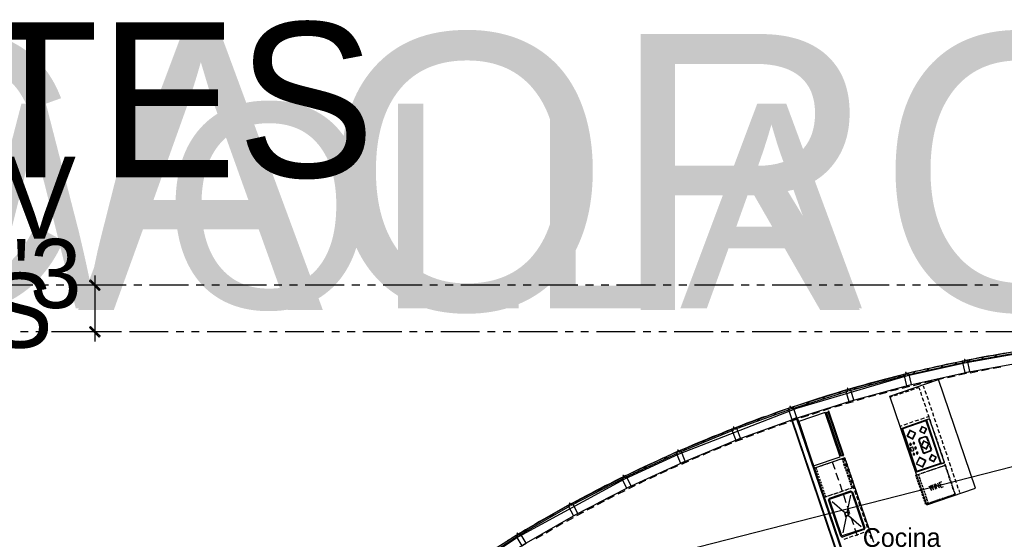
# Model space of a CAD drawing. Header units: feet. Extents: x -79 to 198, y -22 to 181.
# Tile 173 of 256: x 13 to 77, y 147 to 180. Entities that reach past the tile are written whole.
import ezdxf
from ezdxf.enums import TextEntityAlignment as Align

# ---------------------------------------------------------------- set-up
doc = ezdxf.new("R2010")
doc.units = ezdxf.units.FT
for name, color, linetype in [('A-AREA-UNIDAD', 30, 'CONTINUOUS'), ('A-LINEA', 7, 'CONTINUOUS'), ('A-LINEA-FINA', 9, 'CONTINUOUS'), ('A-NOMBRE-ESPACIO', 2, 'CONTINUOUS'), ('A-TEXTO-PDF', 3, 'CONTINUOUS')]:
    doc.layers.add(name, color=color, linetype=linetype)

msp = doc.modelspace()

# ---------------------------------------------------------------- linework, layer by layer
at = {"layer": 'A-AREA-UNIDAD'}
msp.add_lwpolyline([(77.6, 158.8622), (74.112, 158.2578), (70.368, 157.4222), (63.328, 155.3422), (55.76, 152.4089), (52.288, 150.8089), (45.472, 147.0933), (39.36, 143.0578)], dxfattribs=at)
at = {"layer": 'A-LINEA'}
for p, q in [((14.28, 163.2578), (11.7733, 163.2578)), ((15.28, 163.2578), (14.7733, 163.2578)), ((16.28, 163.2578), (15.7733, 163.2578)), ((19.28, 163.2578), (16.7733, 163.2578)), ((19.8133, 163.2578), (17.0267, 163.2578)), ((20.28, 163.2578), (19.7733, 163.2578)), ((21.28, 163.2578), (20.7733, 163.2578)), ((24.28, 163.2578), (21.7733, 163.2578)), ((25.28, 163.2578), (24.7733, 163.2578)), ((26.28, 163.2578), (25.7733, 163.2578)), ((29.28, 163.2578), (26.7733, 163.2578)), ((30.28, 163.2578), (29.7733, 163.2578)), ((31.28, 163.2578), (30.7733, 163.2578)), ((34.28, 163.2578), (31.7733, 163.2578)), ((35.28, 163.2578), (34.7733, 163.2578)), ((36.28, 163.2578), (35.7733, 163.2578)), ((39.28, 163.2578), (36.7733, 163.2578)), ((40.28, 163.2578), (39.7733, 163.2578)), ((41.28, 163.2578), (40.7733, 163.2578)), ((44.28, 163.2578), (41.7733, 163.2578)), ((45.28, 163.2578), (44.7733, 163.2578)), ((46.28, 163.2578), (45.7733, 163.2578)), ((49.28, 163.2578), (46.7733, 163.2578)), ((50.28, 163.2578), (49.7733, 163.2578)), ((51.28, 163.2578), (50.7733, 163.2578)), ((54.28, 163.2578), (51.7733, 163.2578)), ((55.28, 163.2578), (54.7733, 163.2578)), ((56.28, 163.2578), (55.7733, 163.2578)), ((59.28, 163.2578), (56.7733, 163.2578)), ((60.28, 163.2578), (59.7733, 163.2578)), ((61.28, 163.2578), (60.7733, 163.2578)), ((64.28, 163.2578), (61.7733, 163.2578)), ((65.28, 163.2578), (64.7733, 163.2578)), ((66.28, 163.2578), (65.7733, 163.2578)), ((69.28, 163.2578), (66.7733, 163.2578)), ((70.28, 163.2578), (69.7733, 163.2578)), ((71.28, 163.2578), (70.7733, 163.2578)), ((74.28, 163.2578), (71.7733, 163.2578)), ((75.28, 163.2578), (74.7733, 163.2578)), ((76.28, 163.2578), (75.7733, 163.2578)), ((13.9733, 160.2578), (13.48, 160.2578)), ((14.9733, 160.2578), (14.48, 160.2578)), ((17.9733, 160.2578), (15.48, 160.2578)), ((19.8133, 160.2578), (17.0267, 160.2578)), ((18.9733, 160.2578), (18.48, 160.2578)), ((19.9733, 160.2578), (19.48, 160.2578)), ((22.9733, 160.2578), (20.48, 160.2578)), ((23.9733, 160.2578), (23.48, 160.2578)), ((24.9733, 160.2578), (24.48, 160.2578)), ((27.9733, 160.2578), (25.48, 160.2578)), ((28.9733, 160.2578), (28.48, 160.2578)), ((29.9733, 160.2578), (29.48, 160.2578)), ((32.9733, 160.2578), (30.48, 160.2578)), ((33.9733, 160.2578), (33.48, 160.2578)), ((34.9733, 160.2578), (34.48, 160.2578)), ((37.9733, 160.2578), (35.48, 160.2578)), ((38.9733, 160.2578), (38.48, 160.2578)), ((39.9733, 160.2578), (39.48, 160.2578)), ((42.9733, 160.2578), (40.48, 160.2578)), ((43.9733, 160.2578), (43.48, 160.2578)), ((44.9733, 160.2578), (44.48, 160.2578)), ((47.9733, 160.2578), (45.48, 160.2578)), ((48.9733, 160.2578), (48.48, 160.2578)), ((49.9733, 160.2578), (49.48, 160.2578)), ((52.9733, 160.2578), (50.48, 160.2578)), ((53.9733, 160.2578), (53.48, 160.2578)), ((54.9733, 160.2578), (54.48, 160.2578)), ((57.9733, 160.2578), (55.48, 160.2578)), ((58.9733, 160.2578), (58.48, 160.2578)), ((59.9733, 160.2578), (59.48, 160.2578)), ((62.9733, 160.2578), (60.48, 160.2578)), ((63.9733, 160.2578), (63.48, 160.2578)), ((64.9733, 160.2578), (64.48, 160.2578)), ((67.9733, 160.2578), (65.48, 160.2578)), ((68.9733, 160.2578), (68.48, 160.2578)), ((69.9733, 160.2578), (69.48, 160.2578)), ((72.9733, 160.2578), (70.48, 160.2578)), ((73.9733, 160.2578), (73.48, 160.2578)), ((74.9733, 160.2578), (74.48, 160.2578)), ((77.9733, 160.2578), (75.48, 160.2578)), ((106.2631, 159.0395), (36.6895, 141.2395)), ((106.2631, 159.0395), (36.6895, 141.2395)), ((76.0533, 158.6711), (76.16, 158.7644)), ((72.6, 157.9778), (72.72, 158.0844)), ((73.4933, 158.1778), (73.6133, 158.2844)), ((74.2933, 157.6711), (77.76, 158.2978)), ((74.3733, 158.3644), (74.48, 158.4711)), ((75.2133, 158.5111), (75.32, 158.6178)), ((69.8933, 157.3511), (70.0267, 157.4711)), ((70.8133, 157.5778), (70.9333, 157.6844)), ((71.7067, 157.7778), (71.8267, 157.8844)), ((74.9733, 157.7244), (74.48, 157.6178)), ((75.7067, 157.8578), (75.2133, 157.7644)), ((76.4533, 157.9911), (75.96, 157.9111)), ((68, 156.8311), (68.12, 156.9511)), ((68.9467, 157.0978), (69.0667, 157.2178)), ((69.32, 156.1378), (72.4533, 157.2044)), ((71.3067, 156.9244), (70.8267, 156.8044)), ((72.7733, 157.2578), (72.28, 157.1511)), ((73.5067, 157.4178), (73.0133, 157.3111)), ((66.04, 156.2844), (66.1733, 156.4044)), ((67.04, 156.5778), (67.16, 156.6978)), ((68.4, 156.1911), (67.92, 156.0578)), ((69.1333, 156.3778), (68.64, 156.2444)), ((69.6133, 156.1644), (69.84, 156.2444)), ((69.96, 156.2844), (70.2, 156.3644)), ((70.5867, 156.7511), (70.0933, 156.6311)), ((70.32, 156.4044), (70.56, 156.4844)), ((70.6667, 156.5244), (70.9067, 156.6044)), ((71.0267, 156.6444), (71.1867, 156.6978)), ((71.1867, 156.6978), (71.24, 156.5244)), ((71.28, 156.4044), (71.36, 156.1644)), ((71.4667, 156.7911), (71.5333, 156.6178)), ((71.5733, 156.4978), (71.6533, 156.2578)), ((64, 155.6311), (64.1333, 155.7644)), ((65.0133, 155.9511), (65.1467, 156.0844)), ((66.24, 155.5644), (65.76, 155.4178)), ((66.96, 155.7778), (66.48, 155.6311)), ((71.6933, 149.1511), (69.32, 156.1378)), ((69.3333, 156.0711), (69.4933, 156.1244)), ((71.4, 156.0444), (71.48, 155.8178)), ((71.52, 155.6978), (71.6, 155.4578)), ((71.6933, 156.1511), (71.7733, 155.9111)), ((71.8133, 155.7911), (71.8933, 155.5511)), ((61.88, 154.9111), (62.0267, 155.0578)), ((63, 155.3378), (63.1067, 155.4444)), ((64.8133, 155.1244), (64.3333, 154.9644)), ((65.52, 155.3511), (65.04, 155.1911)), ((66.1467, 152.2978), (65.2133, 155.0444)), ((66.1467, 152.2978), (65.2133, 155.0444)), ((65.24, 155.0578), (66.1733, 152.3111)), ((65.24, 155.0578), (66.1733, 152.3111)), ((71.64, 155.3378), (71.72, 155.0978)), ((71.76, 154.9778), (71.84, 154.7511)), ((71.9333, 155.4311), (72.0133, 155.2044)), ((72.0533, 155.0844), (72.1333, 154.8444)), ((59.5867, 153.3644), (63.0267, 154.6178)), ((60.7733, 154.5111), (60.92, 154.6578)), ((62.6667, 154.4044), (62.2, 154.2444)), ((63.3867, 154.6578), (62.9067, 154.4978)), ((66.5733, 144.2578), (63.04, 154.6311)), ((63.1067, 154.6578), (63.1867, 154.6844)), ((63.3733, 154.7511), (66.68, 145.0444)), ((64.0933, 154.8844), (63.6133, 154.7378)), ((71.68, 154.6044), (70.08, 154.0578)), ((71.64, 154.5378), (70.16, 154.0311)), ((70.24, 154.2978), (70.48, 154.3778)), ((70.6, 154.4178), (70.8267, 154.4978)), ((70.8933, 154.3244), (70.6533, 154.2444)), ((70.9467, 154.5378), (71.1867, 154.6178)), ((71.24, 154.4578), (71.0133, 154.3778)), ((71.3067, 154.6578), (71.5467, 154.7378)), ((71.6, 154.5778), (71.36, 154.4978)), ((71.6656, 154.5242), (71.6402, 154.5367)), ((72.5733, 151.8444), (71.6533, 154.5244)), ((71.6667, 154.7778), (71.8133, 154.8311)), ((72.6267, 151.7911), (71.68, 154.6044)), ((71.8667, 154.6711), (71.72, 154.6178)), ((71.88, 154.6311), (71.96, 154.3911)), ((72.1733, 154.7244), (72.2533, 154.4844)), ((72.2933, 154.3644), (72.3733, 154.1378)), ((58.5067, 153.6444), (58.6667, 153.8044)), ((59.6667, 154.1111), (59.8133, 154.2444)), ((61.2533, 153.9111), (60.7867, 153.7378)), ((61.96, 154.1644), (61.4933, 153.9911)), ((69.9733, 154.2044), (70.12, 154.2578)), ((70.1867, 154.0844), (70.0267, 154.0311)), ((71.04, 151.2578), (70.08, 154.0578)), ((71.0533, 151.3244), (70.1467, 154.0044)), ((70.1602, 154.03), (70.1477, 154.0047)), ((70.5333, 154.2044), (70.2933, 154.1244)), ((72, 154.2711), (72.08, 154.0311)), ((72.12, 153.9111), (72.2133, 153.6844)), ((72.4133, 154.0178), (72.4933, 153.7778)), ((72.5333, 153.6578), (72.6133, 153.4178)), ((57.3067, 153.1511), (57.4667, 153.2978)), ((59.16, 153.1111), (58.6933, 152.9244)), ((60.56, 153.6444), (60.0933, 153.4711)), ((70.6533, 153.0578), (70.5867, 153.0444)), ((70.6667, 153.0444), (70.5867, 153.0178)), ((70.6533, 153.0578), (70.6533, 153.0578)), ((70.8667, 153.1378), (70.8, 153.1111)), ((70.88, 153.1111), (70.8, 153.0978)), ((70.8667, 153.1244), (70.8667, 153.1244)), ((71.16, 153.3111), (71.44, 152.5111)), ((71.2188, 153.4132), (71.1646, 153.3032)), ((71.6133, 153.5511), (71.2133, 153.4178)), ((71.2133, 153.3111), (71.2933, 153.0711)), ((71.254, 153.3746), (71.2165, 153.2985)), ((71.6, 153.5111), (71.2533, 153.3911)), ((71.6901, 153.4571), (71.614, 153.4946)), ((71.7287, 153.4923), (71.6188, 153.5465)), ((71.68, 153.4711), (71.76, 153.2311)), ((71.72, 153.4978), (71.9867, 152.6978)), ((72.2533, 153.5644), (72.3333, 153.3244)), ((72.3733, 153.2044), (72.4533, 152.9644)), ((72.6533, 153.3111), (72.7333, 153.0711)), ((56.0933, 152.6444), (56.2533, 152.8044)), ((58.4667, 152.8311), (58, 152.6444)), ((70.72, 152.6178), (70.6533, 152.8044)), ((70.6669, 152.83), (70.6544, 152.8047)), ((70.6667, 152.8311), (70.7733, 152.8711)), ((70.7211, 152.6047), (70.7464, 152.5922)), ((70.8533, 152.6311), (70.7467, 152.6044)), ((70.7989, 152.8575), (70.7736, 152.87)), ((70.8667, 152.6578), (70.8, 152.8578)), ((70.8667, 152.4311), (70.8, 152.4044)), ((70.88, 152.4178), (70.8133, 152.3911)), ((70.8531, 152.6322), (70.8656, 152.6575)), ((70.88, 152.4178), (70.88, 152.4178)), ((70.9733, 152.8311), (70.9067, 152.8044)), ((70.9867, 152.8044), (70.9067, 152.7778)), ((70.9733, 152.8178), (70.9733, 152.8178)), ((71.0933, 152.4844), (71.0267, 152.4578)), ((71.3867, 152.7778), (71.4667, 152.5378)), ((71.4446, 152.5032), (71.5546, 152.4491)), ((71.4832, 152.5385), (71.5593, 152.501)), ((71.9067, 152.6178), (71.5467, 152.4978)), ((71.9333, 152.5911), (71.5467, 152.4578)), ((71.8667, 152.9378), (71.9467, 152.6978)), ((71.906, 152.621), (71.9435, 152.6971)), ((71.9412, 152.5824), (71.9954, 152.6923)), ((72.4933, 152.8578), (72.5733, 152.6178)), ((72.6133, 152.4978), (72.6933, 152.2578)), ((72.7733, 152.9511), (72.8533, 152.7111)), ((72.8933, 152.5911), (72.9733, 152.3644)), ((54.8133, 152.0711), (55, 152.2444)), ((56.3867, 151.9511), (55.9333, 151.7511)), ((57.08, 152.2578), (56.6133, 152.0578)), ((65.3867, 151.8044), (65.2667, 151.7644)), ((65.56, 151.8711), (65.44, 151.8311)), ((65.7333, 151.9378), (65.6133, 151.8978)), ((65.8, 151.4178), (65.64, 151.8978)), ((65.92, 151.9911), (65.8, 151.9511)), ((66.0933, 152.0578), (65.9733, 152.0178)), ((66.28, 152.1111), (66.32, 152.0178)), ((66.36, 151.8311), (66.32, 151.9511)), ((66.3333, 151.9511), (66.3733, 151.8311)), ((66.44, 151.9378), (66.3733, 152.1511)), ((66.4133, 151.6444), (66.3733, 151.7644)), ((66.4, 151.7778), (66.44, 151.6578)), ((66.56, 151.5778), (66.48, 151.8178)), ((66.5333, 151.8844), (66.4933, 152.0044)), ((66.6, 151.7111), (66.56, 151.8311)), ((72.6267, 151.7911), (71.04, 151.2578)), ((72.56, 151.8178), (71.08, 151.3111)), ((72.5467, 151.7778), (72.32, 151.6978)), ((72.5598, 151.8055), (72.5723, 151.8309)), ((72.8267, 151.8711), (72.6667, 151.8178)), ((72.7333, 152.1378), (72.8133, 151.9111)), ((72.8533, 151.7911), (72.9333, 151.5511)), ((73.0133, 152.2444), (73.0933, 152.0044)), ((73.1333, 151.8844), (73.2133, 151.6444)), ((53.48, 151.4444), (53.6667, 151.6178)), ((55.0133, 151.3511), (54.56, 151.1378)), ((64.6667, 151.5644), (64.56, 151.5378)), ((64.56, 151.5378), (64.6, 151.4311)), ((64.6133, 151.3644), (64.6667, 151.2578)), ((64.68, 151.1911), (64.72, 151.0711)), ((64.8533, 151.6311), (64.7333, 151.5911)), ((65.0267, 151.6844), (64.9067, 151.6444)), ((65.2, 151.7511), (65.0933, 151.7111)), ((66.04, 150.7111), (65.88, 151.1778)), ((66.48, 151.4711), (66.44, 151.5911)), ((66.4533, 151.6044), (66.4933, 151.4844)), ((66.5333, 151.2978), (66.4933, 151.4178)), ((66.52, 151.4178), (66.56, 151.2978)), ((66.6, 151.1244), (66.56, 151.2311)), ((66.5733, 151.2444), (66.6133, 151.1244)), ((66.68, 151.2311), (66.6, 151.4711)), ((66.6533, 151.5378), (66.6133, 151.6578)), ((66.72, 151.3511), (66.68, 151.4711)), ((66.7733, 151.1778), (66.7333, 151.2978)), ((71.1333, 151.2978), (70.9733, 151.2444)), ((71.0677, 151.3247), (71.0931, 151.3122)), ((71.4933, 151.4178), (71.2533, 151.3378)), ((71.3067, 151.1644), (71.5467, 151.2444)), ((71.3333, 151.1778), (71.4533, 151.2178)), ((71.5067, 151.2311), (71.6267, 151.2711)), ((71.84, 151.5378), (71.6, 151.4578)), ((71.6667, 151.2844), (71.8933, 151.3644)), ((71.68, 151.2978), (71.8, 151.3378)), ((71.8667, 151.3511), (71.9867, 151.3911)), ((72.2, 151.6578), (71.96, 151.5778)), ((72.0133, 151.4044), (72.2533, 151.4844)), ((72.04, 151.4178), (72.16, 151.4578)), ((72.2133, 151.4711), (72.3333, 151.5111)), ((72.3733, 151.5244), (72.6133, 151.6044)), ((72.4, 151.5378), (72.52, 151.5778)), ((72.5733, 151.5911), (72.6933, 151.6311)), ((72.7333, 151.6444), (72.88, 151.6978)), ((72.7467, 151.6578), (72.8533, 151.6978)), ((72.8533, 151.6978), (72.8933, 151.5911)), ((72.92, 151.5244), (72.96, 151.4044)), ((72.9733, 151.4311), (73.0533, 151.1911)), ((72.9733, 151.3511), (73.0133, 151.2311)), ((73.04, 151.1778), (73.08, 151.0578)), ((73.2533, 151.5244), (73.3333, 151.2978)), ((73.3733, 151.1778), (73.4533, 150.9378)), ((52.12, 150.8044), (52.2133, 150.8978)), ((52.28, 150.9511), (52.3333, 151.0044)), ((54.3333, 151.0311), (53.88, 150.8311)), ((64.7467, 151.0178), (64.7867, 150.8978)), ((64.8, 150.8311), (64.84, 150.7244)), ((64.8667, 150.6578), (64.9067, 150.5378)), ((66.6533, 150.9378), (66.6133, 151.0578)), ((66.64, 151.0711), (66.68, 150.9511)), ((66.72, 150.7644), (66.68, 150.8844)), ((66.6933, 150.8844), (66.7333, 150.7644)), ((66.8, 150.8711), (66.72, 151.1111)), ((66.7733, 150.5911), (66.7333, 150.6978)), ((66.76, 150.7111), (66.8, 150.5911)), ((66.84, 151.0044), (66.8, 151.1244)), ((66.84, 150.4044), (66.8, 150.5244)), ((66.8133, 150.5378), (66.8533, 150.4178)), ((66.92, 150.5244), (66.84, 150.7511)), ((66.8933, 150.8178), (66.8533, 150.9378)), ((66.96, 150.6444), (66.92, 150.7644)), ((67.0133, 150.4711), (66.9733, 150.5911)), ((71.04, 151.0711), (71.1867, 151.1244)), ((71.08, 150.7778), (71.04, 150.8978)), ((71.1467, 150.5911), (71.1067, 150.7111)), ((71.1467, 151.1111), (71.1733, 151.0044)), ((71.2, 150.4178), (71.16, 150.5378)), ((71.2, 150.9511), (71.24, 150.8311)), ((71.2533, 150.8311), (71.2133, 150.9511)), ((71.2533, 150.7644), (71.2933, 150.6444)), ((71.32, 150.6578), (71.28, 150.7778)), ((71.32, 150.5911), (71.36, 150.4711)), ((71.3733, 150.4844), (71.3333, 150.5911)), ((73.0933, 151.0711), (73.1733, 150.8444)), ((73.0933, 150.9911), (73.1333, 150.8711)), ((73.16, 150.8178), (73.2, 150.6978)), ((73.2133, 150.7244), (73.2933, 150.4844)), ((73.2133, 150.6444), (73.2533, 150.5244)), ((73.4933, 150.8178), (73.5733, 150.5778)), ((52.4133, 150.2044), (50.6, 149.2711)), ((50.6267, 150.0444), (50.84, 150.2444)), ((52.3067, 150.0578), (51.8533, 149.8444)), ((52.9733, 150.3911), (52.5333, 150.1778)), ((64.92, 150.4844), (64.96, 150.3644)), ((64.9867, 150.3111), (65.0267, 150.1911)), ((65.04, 150.1244), (65.08, 150.0044)), ((65.1067, 149.9511), (65.1467, 149.8311)), ((65.44, 149.5778), (66.8133, 150.0444)), ((65.4533, 149.5111), (66.84, 149.9911)), ((65.72, 149.8444), (65.84, 149.8844)), ((65.7867, 149.8711), (66.0267, 149.9511)), ((65.8933, 149.9111), (66.0133, 149.9511)), ((66.08, 149.9644), (66.2, 150.0044)), ((66.28, 150.0044), (66.12, 150.4711)), ((66.1467, 149.9911), (66.3733, 150.0711)), ((66.2533, 150.0311), (66.3733, 150.0711)), ((66.4267, 150.0844), (66.5467, 150.1244)), ((66.4933, 150.1111), (66.7333, 150.1911)), ((66.6133, 150.1511), (66.7333, 150.1911)), ((66.9287, 149.9857), (66.8188, 150.0398)), ((66.8656, 149.9642), (66.8402, 149.9767)), ((66.8533, 150.2311), (67, 150.2844)), ((66.8667, 149.9778), (67.6533, 147.6444)), ((66.92, 149.9911), (67.72, 147.6711)), ((67.04, 150.1644), (66.96, 150.4044)), ((67.16, 149.8044), (67.08, 150.0444)), ((71.2667, 150.2444), (71.2267, 150.3644)), ((71.32, 150.0578), (71.28, 150.1778)), ((71.3867, 149.8844), (71.3467, 150.0044)), ((71.3867, 150.4178), (71.4267, 150.2978)), ((71.44, 150.2978), (71.4, 150.4178)), ((71.44, 150.2311), (71.48, 150.1111)), ((71.5067, 150.1244), (71.4667, 150.2444)), ((71.5067, 150.0578), (71.5467, 149.9378)), ((71.56, 149.9511), (71.52, 150.0578)), ((71.56, 149.8844), (71.6, 149.7644)), ((71.6267, 149.7644), (71.5867, 149.8844)), ((72.1467, 150.4711), (72.2533, 150.1511)), ((72.56, 150.4444), (72.6533, 150.4711)), ((72.6133, 150.2711), (72.7733, 150.3244)), ((73.28, 150.4578), (73.32, 150.3511)), ((73.3333, 150.3644), (73.4133, 150.1244)), ((73.3333, 150.2844), (73.3733, 150.1644)), ((73.4, 150.1111), (73.44, 149.9911)), ((73.4533, 150.0178), (73.52, 149.8311)), ((73.6133, 150.4578), (73.6933, 150.2311)), ((73.7467, 150.1111), (73.8, 149.9378)), ((49.1467, 149.2711), (49.3467, 149.4578)), ((50.9733, 149.3778), (50.52, 149.1511)), ((51.6267, 149.7244), (51.1867, 149.4978)), ((65.16, 149.6578), (65.3067, 149.7111)), ((65.36, 149.7244), (65.48, 149.7644)), ((66.1733, 147.1378), (65.3867, 149.4711)), ((65.4454, 149.5732), (65.3913, 149.4632)), ((65.4267, 149.7511), (65.6667, 149.8311)), ((66.24, 147.1644), (65.44, 149.4844)), ((65.4669, 149.51), (65.4544, 149.4847)), ((65.5467, 149.7911), (65.6667, 149.8311)), ((65.6133, 149.3644), (66.4133, 148.6711)), ((66.52, 149.2844), (66.36, 149.7644)), ((66.8, 149.7644), (66.5867, 148.7378)), ((67.28, 149.4578), (67.2, 149.6844)), ((67.4, 149.0978), (67.32, 149.3378)), ((71.44, 149.7111), (71.4, 149.8311)), ((71.5067, 149.5244), (71.4667, 149.6444)), ((71.56, 149.3511), (71.52, 149.4711)), ((71.6267, 149.6978), (71.6667, 149.5778)), ((71.68, 149.5911), (71.64, 149.7111)), ((71.6667, 149.2044), (71.8267, 149.2578)), ((71.68, 149.5244), (71.72, 149.4044)), ((71.7467, 149.4178), (71.7067, 149.5378)), ((71.9467, 149.2978), (72.1733, 149.3778)), ((72.08, 149.3511), (71.96, 149.3111)), ((72.2667, 149.4044), (72.1467, 149.3644)), ((72.2933, 149.4178), (72.5333, 149.4978)), ((72.44, 149.4711), (72.32, 149.4311)), ((72.6133, 149.5244), (72.4933, 149.4844)), ((72.6533, 149.5378), (72.8933, 149.6178)), ((72.8, 149.5911), (72.68, 149.5511)), ((72.9733, 149.6444), (72.8533, 149.6044)), ((73, 149.6578), (73.24, 149.7378)), ((73.1467, 149.7111), (73.0267, 149.6711)), ((73.32, 149.7644), (73.2133, 149.7244)), ((73.36, 149.7778), (73.52, 149.8311)), ((49.64, 148.6844), (49.2, 148.4444)), ((50.3067, 149.0311), (49.8533, 148.8044)), ((66.76, 148.5778), (66.6, 149.0578)), ((67.5333, 148.7378), (67.44, 148.9778)), ((67.6533, 148.3911), (67.5733, 148.6311)), ((47.4933, 148.3378), (47.7467, 148.5778)), ((48.9867, 148.3244), (48.5467, 148.0844)), ((66.52, 148.4044), (66.2933, 147.3644)), ((66.6667, 148.4578), (67.48, 147.7511)), ((67, 147.8711), (66.84, 148.3378)), ((67.7733, 148.0311), (67.6933, 148.2711)), ((45.7867, 147.3644), (46.04, 147.6044)), ((47.6667, 147.5911), (47.24, 147.3378)), ((48.32, 147.9644), (47.8933, 147.7244)), ((67.64, 147.6178), (66.2667, 147.1511)), ((67.6667, 147.5644), (66.28, 147.0844)), ((67.24, 147.1644), (67.08, 147.6311)), ((67.44, 147.3111), (67.68, 147.3911)), ((67.6531, 147.6188), (67.6656, 147.6442)), ((67.6746, 147.5557), (67.7287, 147.6657)), ((67.8, 147.4311), (67.96, 147.4844)), ((67.8933, 147.6844), (67.8133, 147.9111)), ((68.0133, 147.3244), (67.9333, 147.5644)), ((47.0267, 147.2178), (46.5867, 146.9644)), ((66.1779, 147.1299), (66.2879, 147.0757)), ((66.2411, 147.1513), (66.2664, 147.1388)), ((66.3867, 146.9511), (66.6133, 147.0311)), ((66.7333, 147.0711), (66.9733, 147.1511)), ((67.0933, 147.1911), (67.3333, 147.2711)), ((68.1333, 146.9644), (68.0533, 147.2044))]:
    msp.add_line(p, q, dxfattribs=at)
for points in [[(18.2667, 163.8844), (18.2667, 163.2578), (18.2667, 160.2578), (18.2667, 159.6444)], [(76.9467, 158.9244), (76.6133, 158.8711), (76.28, 158.8178), (75.9467, 158.7511), (75.6133, 158.6978), (75.28, 158.6311), (74.9467, 158.5644), (74.6133, 158.4978), (74.28, 158.4311), (73.9467, 158.3644), (73.6133, 158.2978), (73.28, 158.2311), (72.9467, 158.1644), (72.6133, 158.0844), (72.28, 158.0178), (71.9467, 157.9378), (71.6133, 157.8578), (71.28, 157.7778), (70.9467, 157.7111), (70.6133, 157.6311), (70.28, 157.5378), (69.96, 157.4578), (69.6267, 157.3778), (69.2933, 157.2844), (68.96, 157.2044), (68.6267, 157.1111), (68.3067, 157.0311), (67.9733, 156.9378), (67.64, 156.8444), (67.3067, 156.7511), (66.9867, 156.6578), (66.6533, 156.5644), (66.32, 156.4711), (66, 156.3644), (65.6667, 156.2711), (65.3467, 156.1644), (65.0133, 156.0711), (64.68, 155.9644), (64.36, 155.8578), (64.04, 155.7511), (63.7067, 155.6444), (63.3867, 155.5378), (63.0533, 155.4311), (62.7333, 155.3111), (62.4133, 155.2044), (62.08, 155.0978), (61.76, 154.9778), (61.44, 154.8578), (61.1067, 154.7511), (60.7867, 154.6311), (60.4667, 154.5111), (60.1467, 154.3911), (59.8267, 154.2711), (59.5067, 154.1378), (59.1867, 154.0178), (58.8667, 153.8978), (58.5467, 153.7644), (58.2267, 153.6311), (57.9067, 153.5111), (57.5867, 153.3778), (57.2667, 153.2444), (56.9467, 153.1111), (56.64, 152.9778), (56.32, 152.8444), (56, 152.7111), (55.6933, 152.5644), (55.3733, 152.4311), (55.0667, 152.2844), (54.7467, 152.1511), (54.44, 152.0044), (54.12, 151.8578), (53.8133, 151.7111), (53.4933, 151.5644), (53.1867, 151.4178), (52.88, 151.2711), (52.5733, 151.1244), (52.2667, 150.9778), (51.9467, 150.8178), (51.64, 150.6711), (51.3333, 150.5111), (51.0267, 150.3644), (50.72, 150.2044), (50.4267, 150.0444), (50.12, 149.8844), (49.8133, 149.7244), (49.5067, 149.5644), (49.2133, 149.4044), (48.9067, 149.2444), (48.6, 149.0711), (48.3067, 148.9111), (48, 148.7378), (47.7067, 148.5778), (47.4, 148.4044), (47.1067, 148.2311), (46.8133, 148.0711), (46.52, 147.8978), (46.2133, 147.7244), (45.92, 147.5511), (45.6267, 147.3644), (45.3333, 147.1911), (45.04, 147.0178), (44.7467, 146.8444)], [(74.2, 158.3378), (77.9333, 159.0044), (77.92, 159.0844), (74.1867, 158.4178), (74.2, 158.3378)], [(70.4267, 157.4978), (74.12, 158.3244), (74.1067, 158.4044), (70.4133, 157.5778), (70.4267, 157.4978)], [(74.3067, 158.4444), (74.16, 158.4178), (74.1467, 158.4978), (74.1067, 158.4844), (74.12, 158.4044), (73.9733, 158.3778), (74.1333, 157.6444), (74.4533, 157.7111), (74.3067, 158.4444)], [(63.1867, 154.6844), (66.84, 155.8311), (70.5467, 156.8311), (74.2933, 157.6711)], [(66.6933, 156.4844), (70.3467, 157.4711), (70.3333, 157.5511), (66.68, 156.5644), (66.6933, 156.4844)], [(70.5333, 157.6044), (70.3867, 157.5644), (70.3733, 157.6444), (70.3333, 157.6444), (70.3467, 157.5644), (70.2133, 157.5244), (70.3867, 156.7911), (70.7067, 156.8711), (70.5333, 157.6044)], [(74.24, 157.5778), (73.8267, 157.4978), (73.7467, 157.4711)], [(72.04, 157.0978), (71.7333, 157.0311), (71.5467, 156.9911)], [(71.6933, 149.1511), (74.8267, 150.2178), (72.4533, 157.2044)], [(63.0133, 155.3244), (66.6133, 156.4578), (66.6, 156.5378), (62.9867, 155.4044), (63.0133, 155.3244)], [(66.8, 156.6044), (66.6533, 156.5644), (66.6267, 156.6444), (66.5867, 156.6311), (66.6133, 156.5511), (66.48, 156.5111), (66.68, 155.7911), (67, 155.8844), (66.8, 156.6044)], [(69.8533, 156.5778), (69.6533, 156.5244), (69.3733, 156.4444)], [(67.68, 155.9911), (67.5867, 155.9644), (67.2, 155.8444)], [(59.3733, 154.0044), (62.9333, 155.2978), (62.9067, 155.3778), (59.3467, 154.0844), (59.3733, 154.0044)], [(63.1067, 155.4444), (62.96, 155.3911), (62.9333, 155.4711), (62.8933, 155.4578), (62.92, 155.3778), (62.7867, 155.3378), (63.0267, 154.6311), (63.3467, 154.7378), (63.1067, 155.4444)], [(66.1333, 152.2444), (65.1733, 155.0844), (63.4667, 154.4978), (64.4267, 151.6578), (66.1333, 152.2444)], [(66.3067, 152.3244), (66.2267, 152.2978), (66.2133, 152.3111), (66.1867, 152.2978), (66.1733, 152.3111), (66.16, 152.2978), (66.1467, 152.2978), (66.1333, 152.2844), (65.1867, 155.0444), (65.2, 155.0444), (65.2133, 155.0444), (65.2267, 155.0578), (65.24, 155.0578), (65.2533, 155.0711), (65.2667, 155.0844), (65.28, 155.0978), (65.36, 155.1244), (66.3067, 152.3244)], [(66.3067, 152.3244), (66.2267, 152.2978), (66.2133, 152.3111), (66.1867, 152.2978), (66.1733, 152.3111), (66.16, 152.2978), (66.1467, 152.2978), (66.1333, 152.2844), (65.1867, 155.0444), (65.2, 155.0444), (65.2133, 155.0444), (65.2267, 155.0578), (65.24, 155.0578), (65.2533, 155.0711), (65.2667, 155.0844), (65.28, 155.0978), (65.36, 155.1244), (66.3067, 152.3244)], [(65.36, 155.1111), (65.2533, 155.0711), (66.1867, 152.2978), (66.3067, 152.3378), (65.36, 155.1111)], [(65.36, 155.1111), (65.2533, 155.0711), (66.1867, 152.2978), (66.3067, 152.3378), (65.36, 155.1111)], [(65.4, 155.1644), (65.3467, 155.1378), (66.3067, 152.2978), (66.3733, 152.3244), (65.4, 155.1644)], [(65.4, 155.1644), (65.3467, 155.1378), (66.3067, 152.2978), (66.3733, 152.3244), (65.4, 155.1644)], [(63.3733, 154.7511), (63, 154.6178), (66.52, 144.2578)], [(71.72, 143.8044), (66.64, 145.0044), (63.3333, 154.7244)], [(72.8267, 151.8578), (71.8667, 154.6711), (71.68, 154.6044), (72.6267, 151.7911), (72.8267, 151.8578)], [(55.8133, 152.5244), (59.3067, 153.9778), (59.2667, 154.0444), (55.7733, 152.6044), (55.8133, 152.5244)], [(59.4667, 154.1244), (59.3333, 154.0711), (59.3067, 154.1511), (59.2667, 154.1378), (59.2933, 154.0578), (59.16, 154.0044), (59.4267, 153.3111), (59.7333, 153.4311), (59.4667, 154.1244)], [(70.7966, 153.3804), (70.984, 153.761), (70.6034, 153.9485), (70.416, 153.5679), (70.7966, 153.3804)], [(70.7837, 153.4183), (70.9462, 153.7481), (70.6163, 153.9106), (70.4538, 153.5808), (70.7837, 153.4183)], [(71.5394, 153.7242), (71.6935, 154.0372), (71.3806, 154.1913), (71.2265, 153.8784), (71.5394, 153.7242)], [(71.5265, 153.7621), (71.6557, 154.0243), (71.3935, 154.1534), (71.2643, 153.8913), (71.5265, 153.7621)], [(52.72, 150.3644), (56.04, 151.8978), (59.5867, 153.3644)], [(59.8533, 153.3778), (59.4667, 153.2311), (59.3867, 153.2044)], [(70.6703, 152.9683), (70.7161, 153.0614), (70.6231, 153.1072), (70.5772, 153.0142), (70.6703, 152.9683)], [(70.6617, 152.9936), (70.6909, 153.0528), (70.6316, 153.082), (70.6025, 153.0228), (70.6617, 152.9936)], [(70.8836, 153.0483), (70.9294, 153.1414), (70.8364, 153.1872), (70.7906, 153.0942), (70.8836, 153.0483)], [(70.875, 153.0736), (70.9042, 153.1328), (70.845, 153.162), (70.8158, 153.1028), (70.875, 153.0736)], [(71.6723, 152.7264), (71.8514, 153.09), (71.4877, 153.2692), (71.3086, 152.9055), (71.6723, 152.7264)], [(71.6594, 152.7642), (71.8135, 153.0772), (71.5006, 153.2313), (71.3465, 152.9184), (71.6594, 152.7642)], [(52.3067, 150.8978), (55.7333, 152.4978), (55.6933, 152.5778), (52.2667, 150.9778), (52.3067, 150.8978)], [(55.8933, 152.6578), (55.76, 152.5911), (55.72, 152.6711), (55.68, 152.6578), (55.72, 152.5778), (55.5867, 152.5244), (55.88, 151.8311), (56.1867, 151.9644), (55.8933, 152.6578)], [(57.76, 152.5511), (57.48, 152.4311), (57.3067, 152.3511)], [(70.8836, 152.3417), (70.9294, 152.4347), (70.8364, 152.4805), (70.7906, 152.3875), (70.8836, 152.3417)], [(70.875, 152.3669), (70.9042, 152.4261), (70.845, 152.4553), (70.8158, 152.3961), (70.875, 152.3669)], [(70.9903, 152.7283), (71.0361, 152.8214), (70.9431, 152.8672), (70.8972, 152.7742), (70.9903, 152.7283)], [(70.9817, 152.7536), (71.0109, 152.8128), (70.9516, 152.842), (70.9225, 152.7828), (70.9817, 152.7536)], [(71.0969, 152.4083), (71.1428, 152.5014), (71.0497, 152.5472), (71.0039, 152.4542), (71.0969, 152.4083)], [(71.0133, 152.4844), (71.08, 152.4978), (71.08, 152.4978)], [(71.0884, 152.4336), (71.1175, 152.4928), (71.0583, 152.522), (71.0291, 152.4628), (71.0884, 152.4336)], [(68.2933, 146.7244), (66.44, 152.1644), (64.48, 151.5111)], [(66.2933, 152.0044), (66.2667, 152.1111), (66.1467, 152.0711)], [(66.48, 152.0711), (66.44, 152.1644), (66.28, 152.1111)], [(71.4361, 151.5692), (71.6486, 152.0005), (71.2172, 152.213), (71.0048, 151.7817), (71.4361, 151.5692)], [(71.4232, 151.6071), (71.6107, 151.9877), (71.2301, 152.1751), (71.0426, 151.7946), (71.4232, 151.6071)], [(72.1527, 151.9109), (72.3069, 152.2238), (71.9939, 152.378), (71.8398, 152.0651), (72.1527, 151.9109)], [(72.1399, 151.9488), (72.269, 152.211), (72.0068, 152.3401), (71.8777, 152.0779), (72.1399, 151.9488)], [(55.6933, 151.6578), (55.52, 151.5778), (55.24, 151.4578)], [(71.2, 151.0044), (71.16, 151.1111), (71.2667, 151.1511)], [(48.8667, 149.1244), (52.2267, 150.8711), (52.1867, 150.9378), (48.8267, 149.2044), (48.8667, 149.1244)], [(52.3733, 151.0311), (52.2533, 150.9644), (52.2133, 151.0444), (52.1733, 151.0311), (52.2133, 150.9511), (52.08, 150.8844), (52.4133, 150.2178), (52.7067, 150.3644), (52.3733, 151.0311)], [(53.6533, 150.7244), (53.5733, 150.6844), (53.2, 150.4978)], [(71.0267, 150.9511), (70.9867, 151.0578), (71.1467, 151.1111)], [(72.3467, 150.1778), (72.24, 150.4978), (72.52, 150.2444), (72.4133, 150.5511)], [(72.6133, 150.2711), (72.5067, 150.5911), (72.6667, 150.6444)], [(66.7867, 150.2044), (66.8933, 150.2444), (66.8533, 150.3511)], [(66.88, 150.3511), (66.92, 150.2578), (67.0667, 150.3111), (67.04, 150.4044)], [(71.8267, 150.3644), (72, 150.0711), (71.9467, 150.4044), (72.12, 150.1111), (72.0667, 150.4444)], [(73.4533, 149.9244), (73.4933, 149.8311), (73.3867, 149.7911)], [(37.1467, 140.6578), (39.4267, 142.3778), (42.5867, 144.5644), (45.8267, 146.6178), (49.16, 148.5244), (51.5733, 149.7778)], [(48.9467, 149.2578), (48.8133, 149.1911), (48.7733, 149.2578), (48.7333, 149.2444), (48.7733, 149.1644), (48.6533, 149.0978), (49.0133, 148.4444), (49.2933, 148.6044), (48.9467, 149.2578)], [(65.16, 149.7778), (65.2, 149.6711), (65.3067, 149.7111)], [(71.7467, 149.3511), (71.7733, 149.2444), (71.6133, 149.1911), (71.5867, 149.2978)], [(71.9067, 149.2844), (71.8, 149.2444), (71.76, 149.3511)], [(45.52, 147.2044), (48.8, 149.0844), (48.76, 149.1644), (45.48, 147.2711), (45.52, 147.2044)], [(66.7028, 148.4841), (66.627, 148.7073), (66.4038, 148.6314), (66.4797, 148.4083), (66.7028, 148.4841)], [(66.667, 148.5018), (66.6093, 148.6714), (66.4397, 148.6138), (66.4974, 148.4441), (66.667, 148.5018)], [(45.5867, 147.3378), (45.4533, 147.2711), (45.4133, 147.3378), (45.3733, 147.3111), (45.4267, 147.2444), (45.2933, 147.1644), (45.68, 146.5244), (45.9733, 146.6978), (45.5867, 147.3378)], [(42.2533, 145.1378), (45.4533, 147.1644), (45.4, 147.2311), (42.2, 145.2178), (42.2533, 145.1378)]]:
    msp.add_lwpolyline(points, dxfattribs=at)
at = {"layer": 'A-LINEA-FINA'}
for points in [[(17.9867, 163.6044), (17.92, 163.5378), (18.6133, 162.9778), (17.9867, 163.6044)], [(17.92, 163.5378), (18.6133, 162.9778), (18.5467, 162.9244), (17.92, 163.5378), (17.92, 163.5378)], [(18.6133, 159.9911), (17.92, 160.5378), (17.9867, 160.6044), (18.6133, 159.9911), (18.6133, 159.9911)], [(18.5467, 159.9244), (18.6133, 159.9911), (17.92, 160.5378), (18.5467, 159.9244)]]:
    msp.add_lwpolyline(points, dxfattribs=at)

# ---------------------------------------------------------------- texts
at = {"layer": 'A-NOMBRE-ESPACIO'}
msp.add_text('Cocina', height=1.2, dxfattribs=at).set_placement((70.08, 146.4533), align=Align.CENTER)
at = {"layer": 'A-TEXTO-PDF'}
for s, height, p in [('KCABTES', 9.944, (5.2265, 170.193)), ('TNEMHCAORCNE', 17.716, (17.1598, 161.6769)), ('ELBAWOLLA', 13.144, (14.3198, 161.7794)), ('WEIV', 5.259, (8.0665, 166.2495)), ('"0-\'3', 4.438, (11.4932, 161.7917)), ('EDIS', 4.802, (8.0665, 159.246))]:
    msp.add_text(s, height=height, dxfattribs=at).set_placement(p, align=Align.CENTER)

doc.saveas('drawing.dxf')
